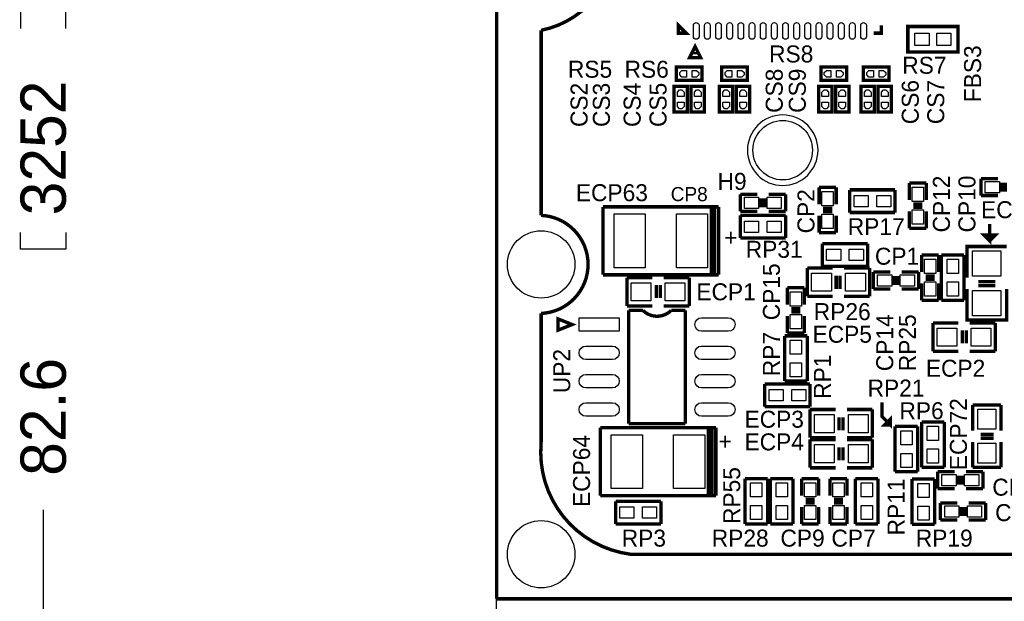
# Model space of a CAD drawing. Extents: x -70 to 514, y -134 to 276.
# Tile 4 of 17: x -21 to 23, y 25 to 52. Entities that reach past the tile are written whole.
import ezdxf
from ezdxf.enums import TextEntityAlignment as Align

# ---------------------------------------------------------------- set-up
doc = ezdxf.new("R2010")
doc.units = 0
for name, color, linetype in [('BOARD_GEOMETRY_DIMENSION', 2, 'CONTINUOUS'), ('BOARD_GEOMETRY_OUTLINE', 3, 'CONTINUOUS'), ('BOARD_GEOMETRY_SILKSCREEN_TOP', 1, 'CONTINUOUS'), ('PACKAGE_GEOMETRY_SILKSCREEN_TOP', 4, 'CONTINUOUS'), ('PIN_TOP', 5, 'CONTINUOUS'), ('REF_DES_SILKSCREEN_TOP', 6, 'CONTINUOUS')]:
    doc.layers.add(name, color=color, linetype=linetype)

msp = doc.modelspace()

# ---------------------------------------------------------------- linework, layer by layer
at = {"layer": 'BOARD_GEOMETRY_DIMENSION'}
for points in [[(-19.304, 51.181), (-19.304, 51.943), (-21.336, 51.943), (-21.336, 51.181)], [(-19.304, 42.037), (-19.304, 41.275), (-21.336, 41.275), (-21.336, 42.037)], [(-20.32, 29.591), (-20.32, -0.001016)]]:
    msp.add_lwpolyline(points, dxfattribs=at)
at = {"layer": 'BOARD_GEOMETRY_OUTLINE'}
msp.add_lwpolyline([(2.302002, 55.498746), (0.999998, 55.498746, 0.414214), (0, 54.498748), (0, 25.598628)], format="xyb", dxfattribs=at)
msp.add_lwpolyline([(0, 1.99898), (0, 25.598628)], dxfattribs=at)
at = {"layer": 'BOARD_GEOMETRY_SILKSCREEN_TOP', "const_width": 0.1524}
for points in [[(22.098, 42.418), (22.098, 41.656), (21.844, 41.91), (22.352, 41.91), (22.098, 41.656)], [(17.272, 34.417), (17.272, 33.782), (17.653, 33.401), (17.653, 33.655), (17.399, 33.401), (17.653, 33.401)]]:
    msp.add_lwpolyline(points, dxfattribs=at)
at = {"layer": 'PACKAGE_GEOMETRY_SILKSCREEN_TOP', "const_width": 0.1524}
for points in [[(5.300218, 69.791834), (5.300218, 54.6989, -0.326839), (2.00025, 51.098958)], [(3.300222, 56.498744, -0.414214), (2.300224, 55.498746), (1.000252, 55.498746, 0.414214), (0.000254, 54.498748), (0.000254, 25.598882)], [(2.00025, 51.098958), (2.00025, 42.798746, -0.955543), (2.00025, 38.398958)], [(2.00025, 38.398958), (2.00025, 32.598868, 0.403528), (6.000242, 27.598878)], [(6.560566, 38.536626, 0.414214), (7.830566, 38.536626)], [(6.000242, 27.598878), (26.800302, 27.598878, -1.016764), (31.20009, 27.598878)]]:
    msp.add_lwpolyline(points, format="xyb", dxfattribs=at)
at = {"layer": 'PACKAGE_GEOMETRY_SILKSCREEN_TOP'}
for points, const_width in [([(8.150098, 50.970942), (8.50011, 50.970942), (8.150098, 51.320954), (8.150098, 50.970942)], 0.1524), ([(16.89989, 50.970942), (17.249902, 50.970942), (17.249902, 51.320954)], 0.1524), ([(18.433034, 51.2699), (20.682966, 51.2699), (20.682966, 50.119788), (18.433034, 50.119788), (18.433034, 51.2699)], 0.1524), ([(8.64997, 49.870868), (9.150096, 49.870868), (8.899906, 50.37074), (8.64997, 49.870868)], 0.1524), ([(8.899906, 50.120804), (8.899906, 50.020728)], 0.299974), ([(8.060944, 49.448974), (9.211056, 49.448974), (9.211056, 48.849026), (8.060944, 48.849026), (8.060944, 49.448974)], 0.150114), ([(10.092944, 49.448974), (11.243056, 49.448974), (11.243056, 48.849026), (10.092944, 48.849026), (10.092944, 49.448974)], 0.150114), ([(14.537944, 49.448974), (15.688056, 49.448974), (15.688056, 48.849026), (14.537944, 48.849026), (14.537944, 49.448974)], 0.150114), ([(16.442944, 49.448974), (17.593056, 49.448974), (17.593056, 48.849026), (16.442944, 48.849026), (16.442944, 49.448974)], 0.150114), ([(8.554974, 48.581056), (8.554974, 47.430944), (7.955026, 47.430944), (7.955026, 48.581056), (8.554974, 48.581056)], 0.150114), ([(9.316974, 48.581056), (9.316974, 47.430944), (8.717026, 47.430944), (8.717026, 48.581056), (9.316974, 48.581056)], 0.150114), ([(10.586974, 48.581056), (10.586974, 47.430944), (9.987026, 47.430944), (9.987026, 48.581056), (10.586974, 48.581056)], 0.150114), ([(11.348974, 48.581056), (11.348974, 47.430944), (10.749026, 47.430944), (10.749026, 48.581056), (11.348974, 48.581056)], 0.150114), ([(15.031974, 48.581056), (15.031974, 47.430944), (14.432026, 47.430944), (14.432026, 48.581056), (15.031974, 48.581056)], 0.150114), ([(15.793974, 48.581056), (15.793974, 47.430944), (15.194026, 47.430944), (15.194026, 48.581056), (15.793974, 48.581056)], 0.150114), ([(16.936974, 48.581056), (16.936974, 47.430944), (16.337026, 47.430944), (16.337026, 48.581056), (16.936974, 48.581056)], 0.150114), ([(17.698974, 48.581056), (17.698974, 47.430944), (17.099026, 47.430944), (17.099026, 48.581056), (17.698974, 48.581056)], 0.150114), ([(18.498566, 43.489626), (18.498566, 44.251626)], 0.1524), ([(18.498566, 44.251626), (19.260566, 44.251626)], 0.1524), ([(19.260566, 44.251626), (19.260566, 43.489626)], 0.1524), ([(21.717, 43.688), (21.717, 44.45)], 0.1524), ([(21.717, 44.45), (22.479, 44.45)], 0.1524), ([(22.6568, 43.8658), (22.6568, 44.2722)], 0.1524), ([(22.8092, 43.8658), (22.8092, 44.2722)], 0.1524), ([(10.922, 43.743626), (11.684, 43.743626)], 0.1524), ([(10.922, 42.981626), (10.922, 43.743626)], 0.1524), ([(12.192, 43.743626), (12.954, 43.743626)], 0.1524), ([(12.954, 43.743626), (12.954, 42.981626)], 0.1524), ([(14.459966, 43.29049), (14.459966, 44.05249)], 0.1524), ([(14.459966, 44.05249), (15.221966, 44.05249)], 0.1524), ([(15.221966, 44.05249), (15.221966, 43.29049)], 0.1524), ([(15.831566, 43.942), (15.831566, 42.926)], 0.1524), ([(17.863566, 43.942), (15.831566, 43.942)], 0.1524), ([(17.863566, 42.926), (17.863566, 43.942)], 0.1524), ([(22.479, 43.688), (21.717, 43.688)], 0.1524), ([(4.7752, 43.18), (9.9568, 43.18)], 0.1524), ([(4.7752, 40.132), (4.7752, 43.18)], 0.1524), ([(9.6266, 40.132), (9.6266, 43.18)], 0.1524), ([(9.779, 43.18), (9.779, 40.132)], 0.1524), ([(9.9568, 43.18), (9.9568, 40.132)], 0.1524), ([(11.8618, 43.565826), (11.8618, 43.159426)], 0.1524), ([(12.0142, 43.565826), (12.0142, 43.159426)], 0.1524), ([(18.676366, 43.311826), (19.082766, 43.311826)], 0.1524), ([(11.684, 42.981626), (10.922, 42.981626)], 0.1524), ([(12.954, 42.799), (10.922, 42.799)], 0.1524), ([(10.922, 42.799), (10.922, 41.783)], 0.1524), ([(12.954, 42.981626), (12.192, 42.981626)], 0.1524), ([(12.954, 41.783), (12.954, 42.799)], 0.1524), ([(14.459966, 42.02049), (14.459966, 42.78249)], 0.1524), ([(14.637766, 43.11269), (15.044166, 43.11269)], 0.1524), ([(14.637766, 42.96029), (15.044166, 42.96029)], 0.1524), ([(15.221966, 42.78249), (15.221966, 42.02049)], 0.1524), ([(15.831566, 42.926), (17.863566, 42.926)], 0.1524), ([(18.498566, 42.219626), (18.498566, 42.981626)], 0.1524), ([(18.676366, 43.159426), (19.082766, 43.159426)], 0.1524), ([(19.260566, 42.981626), (19.260566, 42.219626)], 0.1524), ([(15.221966, 42.02049), (14.459966, 42.02049)], 0.1524), ([(19.260566, 42.219626), (18.498566, 42.219626)], 0.1524), ([(10.922, 41.783), (12.954, 41.783)], 0.1524), ([(14.605, 41.529), (14.605, 40.513)], 0.1524), ([(16.637, 41.529), (14.605, 41.529)], 0.1524), ([(16.637, 40.513), (16.637, 41.529)], 0.1524), ([(19.05, 41.021), (19.812, 41.021)], 0.1524), ([(19.05, 40.259), (19.05, 41.021)], 0.1524), ([(19.812, 41.021), (19.812, 40.259)], 0.1524), ([(19.939, 41.021), (19.939, 38.989)], 0.1524), ([(20.955, 41.021), (19.939, 41.021)], 0.1524), ([(20.955, 38.989), (20.955, 41.021)], 0.1524), ([(21.082, 40.005), (21.082, 41.402), (22.86, 41.402)], 0.1524), ([(9.9568, 40.132), (4.7752, 40.132)], 0.1524), ([(9.779, 40.132), (9.6266, 40.132)], 0.1524), ([(13.926566, 40.441626), (13.926566, 39.171626)], 0.1524), ([(15.069566, 40.441626), (13.926566, 40.441626)], 0.1524), ([(14.605, 40.513), (16.637, 40.513)], 0.1524), ([(15.221966, 40.086026), (15.221966, 39.501826)], 0.1524), ([(15.399766, 40.086026), (15.399766, 39.501826)], 0.1524), ([(15.577566, 40.441626), (16.720566, 40.441626)], 0.1524), ([(16.720566, 40.441626), (16.720566, 39.171626)], 0.1524), ([(16.891, 40.259), (17.653, 40.259)], 0.1524), ([(16.891, 39.497), (16.891, 40.259)], 0.1524), ([(18.161, 40.259), (18.923, 40.259)], 0.1524), ([(18.923, 40.259), (18.923, 39.497)], 0.1524), ([(5.842, 38.735), (5.842, 40.005)], 0.1524), ([(5.842, 40.005), (6.985, 40.005)], 0.1524), ([(7.1628, 39.0906), (7.162546, 39.6748)], 0.1524), ([(7.3406, 39.0906), (7.3406, 39.6748)], 0.1524), ([(8.636, 40.005), (7.493, 40.005)], 0.1524), ([(8.636, 38.735), (8.636, 40.005)], 0.1524), ([(17.8308, 39.6748), (17.8308, 40.0812)], 0.1524), ([(17.9832, 39.6748), (17.9832, 40.0812)], 0.1524), ([(19.05, 38.989), (19.05, 39.751)], 0.1524), ([(19.6342, 40.0812), (19.2278, 40.0812)], 0.1524), ([(19.6342, 39.9288), (19.2278, 39.9288)], 0.1524), ([(19.812, 39.751), (19.812, 38.989)], 0.1524), ([(22.352, 39.8272), (21.59, 39.8272)], 0.1524), ([(22.352, 39.6494), (21.59, 39.6494)], 0.1524), ([(13.037566, 38.790626), (13.037566, 39.552626)], 0.1524), ([(13.037566, 39.552626), (13.799566, 39.552626)], 0.1524), ([(13.799566, 39.552626), (13.799566, 38.790626)], 0.1524), ([(17.653, 39.497), (16.891, 39.497)], 0.1524), ([(18.923, 39.497), (18.161, 39.497)], 0.1524), ([(22.86, 39.497), (22.86, 38.1), (22.733, 38.1), (21.082, 38.1), (21.082, 39.497)], 0.1524), ([(13.926566, 39.171626), (15.069566, 39.171626)], 0.1524), ([(16.720566, 39.171626), (15.577566, 39.171626)], 0.1524), ([(19.812, 38.989), (19.05, 38.989)], 0.1524), ([(19.939, 38.989), (20.955, 38.989)], 0.1524), ([(6.985, 38.735), (5.842, 38.735)], 0.1524), ([(5.925566, 38.536626), (6.560566, 38.536626)], 0.1524), ([(5.925566, 33.456626), (5.925566, 38.536626)], 0.1524), ([(7.493, 38.735), (8.636, 38.735)], 0.1524), ([(7.830566, 38.536626), (8.465566, 38.536626)], 0.1524), ([(8.465566, 38.536626), (8.465566, 33.456626)], 0.1524), ([(13.621766, 38.612826), (13.215366, 38.612826)], 0.1524), ([(13.621766, 38.460426), (13.215366, 38.460426)], 0.1524), ([(2.750566, 38.155626), (2.750566, 37.647626), (3.385566, 37.901626), (2.750566, 38.155626)], 0.1524), ([(13.037566, 37.520626), (13.037566, 38.282626)], 0.1524), ([(13.799566, 38.282626), (13.799566, 37.520626)], 0.1524), ([(19.558, 36.703), (19.558, 37.973)], 0.1524), ([(19.558, 37.973), (20.701, 37.973)], 0.1524), ([(22.352, 37.973), (21.209, 37.973)], 0.1524), ([(22.352, 36.703), (22.352, 37.973)], 0.1524), ([(13.799566, 37.520626), (13.037566, 37.520626)], 0.1524), ([(20.8788, 37.0586), (20.8788, 37.6428)], 0.1524), ([(21.0566, 37.0586), (21.0566, 37.6428)], 0.1524), ([(13.926566, 37.393626), (12.910566, 37.393626)], 0.1524), ([(12.910566, 37.393626), (12.910566, 35.361626)], 0.1524), ([(13.926566, 35.361626), (13.926566, 37.393626)], 0.1524), ([(20.701, 36.703), (19.558, 36.703)], 0.1524), ([(21.209, 36.703), (22.352, 36.703)], 0.1524), ([(12.021566, 35.234626), (12.021566, 34.218626)], 0.1524), ([(14.053566, 35.234626), (12.021566, 35.234626)], 0.1524), ([(12.910566, 35.361626), (13.926566, 35.361626)], 0.1524), ([(14.053566, 34.218626), (14.053566, 35.234626)], 0.1524), ([(12.021566, 34.218626), (14.053566, 34.218626)], 0.1524), ([(14.053566, 34.091626), (14.053566, 32.821626)], 0.1524), ([(15.196566, 34.091626), (14.053566, 34.091626)], 0.1524), ([(15.704566, 34.091626), (16.847566, 34.091626)], 0.1524), ([(16.847566, 34.091626), (16.847566, 32.821626)], 0.1524), ([(21.336, 33.147), (21.336, 34.29)], 0.1524), ([(21.336, 34.29), (22.606, 34.29)], 0.1524), ([(22.606, 34.29), (22.606, 33.147)], 0.1524), ([(15.348966, 33.736026), (15.348966, 33.151826)], 0.1524), ([(15.526766, 33.736026), (15.526766, 33.151826)], 0.1524), ([(20.066, 33.528), (19.05, 33.528)], 0.1524), ([(19.05, 33.528), (19.05, 31.496)], 0.1524), ([(20.066, 31.496), (20.066, 33.528)], 0.1524), ([(4.6482, 33.274), (9.8298, 33.274)], 0.1524), ([(4.6482, 30.226), (4.6482, 33.274)], 0.1524), ([(8.465566, 33.456626), (5.925566, 33.456626)], 0.1524), ([(9.4996, 30.226), (9.4996, 33.274)], 0.1524), ([(9.652, 33.274), (9.652, 30.226)], 0.1524), ([(9.8298, 33.274), (9.8298, 30.226)], 0.1524), ([(18.879566, 33.329626), (17.863566, 33.329626)], 0.1524), ([(17.863566, 33.329626), (17.863566, 31.297626)], 0.1524), ([(18.879566, 31.297626), (18.879566, 33.329626)], 0.1524), ([(14.053566, 32.821626), (15.196566, 32.821626)], 0.1524), ([(14.053566, 32.745426), (14.053566, 31.475426)], 0.1524), ([(15.196566, 32.745426), (14.053566, 32.745426)], 0.1524), ([(16.847566, 32.821626), (15.704566, 32.821626)], 0.1524), ([(15.704566, 32.745426), (16.847566, 32.745426)], 0.1524), ([(16.847566, 32.745426), (16.847566, 31.475426)], 0.1524), ([(21.336, 32.639), (21.336, 31.496)], 0.1524), ([(21.6916, 32.9692), (22.2758, 32.969454)], 0.1524), ([(21.6916, 32.7914), (22.2758, 32.7914)], 0.1524), ([(22.606, 31.496), (22.606, 32.639)], 0.1524), ([(15.348966, 32.389826), (15.348966, 31.805626)], 0.1524), ([(15.526766, 32.389826), (15.526766, 31.805626)], 0.1524), ([(14.053566, 31.475426), (15.196566, 31.475426)], 0.1524), ([(16.847566, 31.475426), (15.704566, 31.475426)], 0.1524), ([(17.863566, 31.297626), (18.879566, 31.297626)], 0.1524), ([(19.05, 31.496), (20.066, 31.496)], 0.1524), ([(19.768566, 30.535626), (19.768566, 31.297626)], 0.1524), ([(19.768566, 31.297626), (20.530566, 31.297626)], 0.1524), ([(21.038566, 31.297626), (21.800566, 31.297626)], 0.1524), ([(21.336, 31.496), (22.606, 31.496)], 0.1524), ([(21.800566, 31.297626), (21.800566, 30.535626)], 0.1524), ([(12.148566, 30.992826), (11.132566, 30.992826)], 0.1524), ([(11.132566, 30.992826), (11.132566, 28.960826)], 0.1524), ([(12.148566, 28.960826), (12.148566, 30.992826)], 0.1524), ([(13.291566, 30.992826), (12.275566, 30.992826)], 0.1524), ([(12.275566, 30.992826), (12.275566, 28.960826)], 0.1524), ([(13.291566, 28.960826), (13.291566, 30.992826)], 0.1524), ([(13.672566, 30.230826), (13.672566, 30.992826)], 0.1524), ([(13.672566, 30.992826), (14.434566, 30.992826)], 0.1524), ([(14.434566, 30.992826), (14.434566, 30.230826)], 0.1524), ([(14.942566, 30.230826), (14.942566, 30.992826)], 0.1524), ([(14.942566, 30.992826), (15.704566, 30.992826)], 0.1524), ([(15.704566, 30.992826), (15.704566, 30.230826)], 0.1524), ([(17.101566, 30.992826), (16.085566, 30.992826)], 0.1524), ([(16.085566, 30.992826), (16.085566, 28.960826)], 0.1524), ([(17.101566, 28.960826), (17.101566, 30.992826)], 0.1524), ([(19.641566, 30.967426), (18.625566, 30.967426)], 0.1524), ([(18.625566, 30.967426), (18.625566, 28.935426)], 0.1524), ([(19.641566, 28.935426), (19.641566, 30.967426)], 0.1524), ([(20.708366, 31.119826), (20.708366, 30.713426)], 0.1524), ([(20.860766, 31.119826), (20.860766, 30.713426)], 0.1524), ([(20.530566, 30.535626), (19.768566, 30.535626)], 0.1524), ([(21.800566, 30.535626), (21.038566, 30.535626)], 0.1524), ([(9.8298, 30.226), (4.6482, 30.226)], 0.1524), ([(5.334, 29.972), (5.334, 28.956)], 0.1524), ([(7.366, 29.972), (5.334, 29.972)], 0.1524), ([(7.366, 28.956), (7.366, 29.972)], 0.1524), ([(9.652, 30.226), (9.4996, 30.226)], 0.1524), ([(14.256766, 30.053026), (13.850366, 30.053026)], 0.1524), ([(15.526766, 30.053026), (15.120366, 30.053026)], 0.1524), ([(13.672566, 28.960826), (13.672566, 29.722826)], 0.1524), ([(14.256766, 29.900626), (13.850366, 29.900626)], 0.1524), ([(14.434566, 29.722826), (14.434566, 28.960826)], 0.1524), ([(14.942566, 28.960826), (14.942566, 29.722826)], 0.1524), ([(15.526766, 29.900626), (15.120366, 29.900626)], 0.1524), ([(15.704566, 29.722826), (15.704566, 28.960826)], 0.1524), ([(19.895566, 29.138626), (19.895566, 29.900626)], 0.1524), ([(19.895566, 29.900626), (20.657566, 29.900626)], 0.1524), ([(20.835366, 29.316426), (20.835366, 29.722826)], 0.1524), ([(20.987766, 29.316426), (20.987766, 29.722826)], 0.1524), ([(21.165566, 29.900626), (21.927566, 29.900626)], 0.1524), ([(21.927566, 29.900626), (21.927566, 29.138626)], 0.1524), ([(20.657566, 29.138626), (19.895566, 29.138626)], 0.1524), ([(21.927566, 29.138626), (21.165566, 29.138626)], 0.1524), ([(5.334, 28.956), (7.366, 28.956)], 0.1524), ([(11.132566, 28.960826), (12.148566, 28.960826)], 0.1524), ([(12.275566, 28.960826), (13.291566, 28.960826)], 0.1524), ([(14.434566, 28.960826), (13.672566, 28.960826)], 0.1524), ([(15.704566, 28.960826), (14.942566, 28.960826)], 0.1524), ([(16.085566, 28.960826), (17.101566, 28.960826)], 0.1524), ([(18.625566, 28.935426), (19.641566, 28.935426)], 0.1524), ([(69.000116, 25.598882), (0.000254, 25.598882)], 0.1524)]:
    msp.add_lwpolyline(points, dxfattribs=dict(at, const_width=const_width))
msp.add_lwpolyline([(14.40815, 45.72, 1), (11.24585, 45.72, 1), (14.40815, 45.72)], format="xyb", dxfattribs=at)
at = {"layer": 'PIN_TOP'}
for points in [[(9.074912, 51.320827), (9.074912, 50.820701, -1), (8.824976, 50.820701), (8.824976, 51.320827, -1)], [(9.575038, 51.320827), (9.575038, 50.820701, -1), (9.325102, 50.820701), (9.325102, 51.320827, -1)], [(10.07491, 51.320827), (10.07491, 50.820701, -1), (9.824974, 50.820701), (9.824974, 51.320827, -1)], [(10.575036, 51.320827), (10.575036, 50.820701, -1), (10.3251, 50.820701), (10.3251, 51.320827, -1)], [(11.074908, 51.320827), (11.074908, 50.820701, -1), (10.824972, 50.820701), (10.824972, 51.320827, -1)], [(11.575034, 51.320827), (11.575034, 50.820701, -1), (11.325098, 50.820701), (11.325098, 51.320827, -1)], [(12.074906, 51.320827), (12.074906, 50.820701, -1), (11.82497, 50.820701), (11.82497, 51.320827, -1)], [(12.575032, 51.320827), (12.575032, 50.820701, -1), (12.325096, 50.820701), (12.325096, 51.320827, -1)], [(13.074904, 51.320827), (13.074904, 50.820701, -1), (12.824968, 50.820701), (12.824968, 51.320827, -1)], [(13.57503, 51.320827), (13.57503, 50.820701, -1), (13.325094, 50.820701), (13.325094, 51.320827, -1)], [(14.074902, 51.320827), (14.074902, 50.820701, -1), (13.824966, 50.820701), (13.824966, 51.320827, -1)], [(14.575028, 51.320827), (14.575028, 50.820701, -1), (14.325092, 50.820701), (14.325092, 51.320827, -1)], [(15.0749, 51.320827), (15.0749, 50.820701, -1), (14.824964, 50.820701), (14.824964, 51.320827, -1)], [(15.575026, 51.320827), (15.575026, 50.820701, -1), (15.32509, 50.820701), (15.32509, 51.320827, -1)], [(16.074898, 51.320827), (16.074898, 50.820701, -1), (15.824962, 50.820701), (15.824962, 51.320827, -1)], [(16.575024, 51.320827), (16.575024, 50.820701, -1), (16.325088, 50.820701), (16.325088, 51.320827, -1)], [(10.386314, 37.596826), (9.192514, 37.596826, -1), (9.192514, 38.206426), (10.386314, 38.206426, -1)], [(5.198364, 36.326826), (4.004564, 36.326826, -1), (4.004564, 36.936426), (5.198364, 36.936426, -1)], [(10.386314, 36.326826), (9.192514, 36.326826, -1), (9.192514, 36.936426), (10.386314, 36.936426, -1)], [(5.198364, 35.056826), (4.004564, 35.056826, -1), (4.004564, 35.666426), (5.198364, 35.666426, -1)], [(10.386314, 35.056826), (9.192514, 35.056826, -1), (9.192514, 35.666426), (10.386314, 35.666426, -1)], [(5.198364, 33.786826), (4.004564, 33.786826, -1), (4.004564, 34.396426), (5.198364, 34.396426, -1)], [(10.386314, 33.786826), (9.192514, 33.786826, -1), (9.192514, 34.396426), (10.386314, 34.396426, -1)]]:
    msp.add_lwpolyline(points, format="xyb", close=True, dxfattribs=at)
for points in [[(18.750534, 50.415444), (18.750534, 50.974244), (19.385534, 50.974244), (19.385534, 50.415444)], [(19.730466, 50.415444), (19.730466, 50.974244), (20.365466, 50.974244), (20.365466, 50.415444)], [(8.511032, 48.998886), (8.31088, 48.998886), (8.210804, 49.098962), (8.210804, 49.199038), (8.31088, 49.299114), (8.511032, 49.299114)], [(8.760968, 49.299114), (8.96112, 49.299114), (9.061196, 49.199038), (9.061196, 49.098962), (8.96112, 48.998886), (8.760968, 48.998886)], [(10.543032, 48.998886), (10.34288, 48.998886), (10.242804, 49.098962), (10.242804, 49.199038), (10.34288, 49.299114), (10.543032, 49.299114)], [(10.792968, 49.299114), (10.99312, 49.299114), (11.093196, 49.199038), (11.093196, 49.098962), (10.99312, 48.998886), (10.792968, 48.998886)], [(14.988032, 48.998886), (14.78788, 48.998886), (14.687804, 49.098962), (14.687804, 49.199038), (14.78788, 49.299114), (14.988032, 49.299114)], [(15.237968, 49.299114), (15.43812, 49.299114), (15.538196, 49.199038), (15.538196, 49.098962), (15.43812, 48.998886), (15.237968, 48.998886)], [(16.893032, 48.998886), (16.69288, 48.998886), (16.592804, 49.098962), (16.592804, 49.199038), (16.69288, 49.299114), (16.893032, 49.299114)], [(17.142968, 49.299114), (17.34312, 49.299114), (17.443196, 49.199038), (17.443196, 49.098962), (17.34312, 48.998886), (17.142968, 48.998886)], [(8.104886, 48.130968), (8.104886, 48.33112), (8.204962, 48.431196), (8.305038, 48.431196), (8.405114, 48.33112), (8.405114, 48.130968)], [(8.866886, 48.130968), (8.866886, 48.33112), (8.966962, 48.431196), (9.067038, 48.431196), (9.167114, 48.33112), (9.167114, 48.130968)], [(10.136886, 48.130968), (10.136886, 48.33112), (10.236962, 48.431196), (10.337038, 48.431196), (10.437114, 48.33112), (10.437114, 48.130968)], [(10.898886, 48.130968), (10.898886, 48.33112), (10.998962, 48.431196), (11.099038, 48.431196), (11.199114, 48.33112), (11.199114, 48.130968)], [(14.581886, 48.130968), (14.581886, 48.33112), (14.681962, 48.431196), (14.782038, 48.431196), (14.882114, 48.33112), (14.882114, 48.130968)], [(15.343886, 48.130968), (15.343886, 48.33112), (15.443962, 48.431196), (15.544038, 48.431196), (15.644114, 48.33112), (15.644114, 48.130968)], [(16.486886, 48.130968), (16.486886, 48.33112), (16.586962, 48.431196), (16.687038, 48.431196), (16.787114, 48.33112), (16.787114, 48.130968)], [(17.248886, 48.130968), (17.248886, 48.33112), (17.348962, 48.431196), (17.449038, 48.431196), (17.549114, 48.33112), (17.549114, 48.130968)], [(8.405114, 47.881032), (8.405114, 47.68088), (8.305038, 47.580804), (8.204962, 47.580804), (8.104886, 47.68088), (8.104886, 47.881032)], [(9.167114, 47.881032), (9.167114, 47.68088), (9.067038, 47.580804), (8.966962, 47.580804), (8.866886, 47.68088), (8.866886, 47.881032)], [(10.437114, 47.881032), (10.437114, 47.68088), (10.337038, 47.580804), (10.236962, 47.580804), (10.136886, 47.68088), (10.136886, 47.881032)], [(11.199114, 47.881032), (11.199114, 47.68088), (11.099038, 47.580804), (10.998962, 47.580804), (10.898886, 47.68088), (10.898886, 47.881032)], [(14.882114, 47.881032), (14.882114, 47.68088), (14.782038, 47.580804), (14.681962, 47.580804), (14.581886, 47.68088), (14.581886, 47.881032)], [(15.644114, 47.881032), (15.644114, 47.68088), (15.544038, 47.580804), (15.443962, 47.580804), (15.343886, 47.68088), (15.343886, 47.881032)], [(16.787114, 47.881032), (16.787114, 47.68088), (16.687038, 47.580804), (16.586962, 47.580804), (16.486886, 47.68088), (16.486886, 47.881032)], [(17.549114, 47.881032), (17.549114, 47.68088), (17.449038, 47.580804), (17.348962, 47.580804), (17.248886, 47.68088), (17.248886, 47.881032)], [(22.5425, 44.323), (22.5425, 43.815), (21.9075, 43.815), (21.9075, 44.323)], [(15.094966, 43.22699), (14.586966, 43.22699), (14.586966, 43.86199), (15.094966, 43.86199)], [(19.133566, 43.426126), (18.625566, 43.426126), (18.625566, 44.061126), (19.133566, 44.061126)], [(11.1125, 43.108626), (11.1125, 43.616626), (11.7475, 43.616626), (11.7475, 43.108626)], [(12.1285, 43.108626), (12.1285, 43.616626), (12.7635, 43.616626), (12.7635, 43.108626)], [(16.657066, 43.688), (16.657066, 43.18), (16.022066, 43.18), (16.022066, 43.688)], [(17.673066, 43.688), (17.673066, 43.18), (17.038066, 43.18), (17.038066, 43.688)], [(6.6675, 42.8625), (6.6675, 40.4495), (5.2705, 40.4495), (5.2705, 42.8625)], [(9.4615, 42.8625), (9.4615, 40.4495), (8.0645, 40.4495), (8.0645, 42.8625)], [(15.094966, 42.21099), (14.586966, 42.21099), (14.586966, 42.84599), (15.094966, 42.84599)], [(19.133566, 42.410126), (18.625566, 42.410126), (18.625566, 43.045126), (19.133566, 43.045126)], [(11.1125, 42.037), (11.1125, 42.545), (11.7475, 42.545), (11.7475, 42.037)], [(12.1285, 42.037), (12.1285, 42.545), (12.7635, 42.545), (12.7635, 42.037)], [(15.4305, 41.275), (15.4305, 40.767), (14.7955, 40.767), (14.7955, 41.275)], [(16.4465, 41.275), (16.4465, 40.767), (15.8115, 40.767), (15.8115, 41.275)], [(21.336, 41.2115), (22.606, 41.2115), (22.606, 40.0685), (21.336, 40.0685)], [(19.177, 40.8305), (19.685, 40.8305), (19.685, 40.1955), (19.177, 40.1955)], [(20.701, 40.1955), (20.193, 40.1955), (20.193, 40.8305), (20.701, 40.8305)], [(14.117066, 39.400226), (14.117066, 40.213026), (15.006066, 40.213026), (15.006066, 39.400226)], [(15.641066, 39.400226), (15.641066, 40.213026), (16.530066, 40.213026), (16.530066, 39.400226)], [(6.9215, 39.7764), (6.9215, 38.9636), (6.0325, 38.9636), (6.0325, 39.7764)], [(8.4455, 39.7764), (8.4455, 38.9636), (7.5565, 38.9636), (7.5565, 39.7764)], [(17.7165, 40.132), (17.7165, 39.624), (17.0815, 39.624), (17.0815, 40.132)], [(18.7325, 40.132), (18.7325, 39.624), (18.0975, 39.624), (18.0975, 40.132)], [(19.177, 39.8145), (19.685, 39.8145), (19.685, 39.1795), (19.177, 39.1795)], [(20.701, 39.1795), (20.193, 39.1795), (20.193, 39.8145), (20.701, 39.8145)], [(13.164566, 39.362126), (13.672566, 39.362126), (13.672566, 38.727126), (13.164566, 38.727126)], [(21.336, 39.4335), (22.606, 39.4335), (22.606, 38.2905), (21.336, 38.2905)], [(3.699764, 37.596826), (3.699764, 38.206426), (5.503164, 38.206426), (5.503164, 37.596826)], [(13.164566, 38.346126), (13.672566, 38.346126), (13.672566, 37.711126), (13.164566, 37.711126)], [(20.6375, 37.7444), (20.6375, 36.9316), (19.7485, 36.9316), (19.7485, 37.7444)], [(22.1615, 37.7444), (22.1615, 36.9316), (21.2725, 36.9316), (21.2725, 37.7444)], [(13.164566, 37.203126), (13.672566, 37.203126), (13.672566, 36.568126), (13.164566, 36.568126)], [(13.164566, 36.187126), (13.672566, 36.187126), (13.672566, 35.552126), (13.164566, 35.552126)], [(12.212066, 34.472626), (12.212066, 34.980626), (12.847066, 34.980626), (12.847066, 34.472626)], [(13.228066, 34.472626), (13.228066, 34.980626), (13.863066, 34.980626), (13.863066, 34.472626)], [(22.3774, 33.2105), (21.5646, 33.2105), (21.5646, 34.0995), (22.3774, 34.0995)], [(14.244066, 33.050226), (14.244066, 33.863026), (15.133066, 33.863026), (15.133066, 33.050226)], [(15.768066, 33.050226), (15.768066, 33.863026), (16.657066, 33.863026), (16.657066, 33.050226)], [(18.625566, 32.504126), (18.117566, 32.504126), (18.117566, 33.139126), (18.625566, 33.139126)], [(19.812, 32.7025), (19.304, 32.7025), (19.304, 33.3375), (19.812, 33.3375)], [(6.5405, 32.9565), (6.5405, 30.5435), (5.1435, 30.5435), (5.1435, 32.9565)], [(9.3345, 32.9565), (9.3345, 30.5435), (7.9375, 30.5435), (7.9375, 32.9565)], [(14.244066, 31.704026), (14.244066, 32.516826), (15.133066, 32.516826), (15.133066, 31.704026)], [(15.768066, 31.704026), (15.768066, 32.516826), (16.657066, 32.516826), (16.657066, 31.704026)], [(19.812, 31.6865), (19.304, 31.6865), (19.304, 32.3215), (19.812, 32.3215)], [(22.3774, 31.6865), (21.5646, 31.6865), (21.5646, 32.5755), (22.3774, 32.5755)], [(18.625566, 31.488126), (18.117566, 31.488126), (18.117566, 32.123126), (18.625566, 32.123126)], [(19.959066, 30.662626), (19.959066, 31.170626), (20.594066, 31.170626), (20.594066, 30.662626)], [(20.975066, 30.662626), (20.975066, 31.170626), (21.610066, 31.170626), (21.610066, 30.662626)], [(11.386566, 30.802326), (11.894566, 30.802326), (11.894566, 30.167326), (11.386566, 30.167326)], [(13.037566, 30.167326), (12.529566, 30.167326), (12.529566, 30.802326), (13.037566, 30.802326)], [(13.799566, 30.802326), (14.307566, 30.802326), (14.307566, 30.167326), (13.799566, 30.167326)], [(15.069566, 30.802326), (15.577566, 30.802326), (15.577566, 30.167326), (15.069566, 30.167326)], [(16.339566, 30.802326), (16.847566, 30.802326), (16.847566, 30.167326), (16.339566, 30.167326)], [(19.387566, 30.141926), (18.879566, 30.141926), (18.879566, 30.776926), (19.387566, 30.776926)], [(5.5245, 29.21), (5.5245, 29.718), (6.1595, 29.718), (6.1595, 29.21)], [(6.5405, 29.21), (6.5405, 29.718), (7.1755, 29.718), (7.1755, 29.21)], [(11.386566, 29.786326), (11.894566, 29.786326), (11.894566, 29.151326), (11.386566, 29.151326)], [(13.037566, 29.151326), (12.529566, 29.151326), (12.529566, 29.786326), (13.037566, 29.786326)], [(13.799566, 29.786326), (14.307566, 29.786326), (14.307566, 29.151326), (13.799566, 29.151326)], [(15.069566, 29.786326), (15.577566, 29.786326), (15.577566, 29.151326), (15.069566, 29.151326)], [(16.339566, 29.786326), (16.847566, 29.786326), (16.847566, 29.151326), (16.339566, 29.151326)], [(19.387566, 29.125926), (18.879566, 29.125926), (18.879566, 29.760926), (19.387566, 29.760926)], [(20.721066, 29.773626), (20.721066, 29.265626), (20.086066, 29.265626), (20.086066, 29.773626)], [(21.737066, 29.773626), (21.737066, 29.265626), (21.102066, 29.265626), (21.102066, 29.773626)]]:
    msp.add_lwpolyline(points, close=True, dxfattribs=at)
for centre, radius in [((12.827, 45.72), 1.3335), ((2.00025, 40.598852), 1.5113), ((2.00025, 27.598878), 1.5113)]:
    msp.add_circle(centre, radius, dxfattribs=at)

# ---------------------------------------------------------------- texts
at = {"layer": 'BOARD_GEOMETRY_DIMENSION'}
for s, p in [('3252', (-19.304, 42.799)), ('82.6', (-19.304, 31.115))]:
    msp.add_text(s, height=2.032, rotation=90, dxfattribs=at).set_placement(p)
at = {"layer": 'PACKAGE_GEOMETRY_SILKSCREEN_TOP', "width": 1.000333}
for p in [(10.795, 42.164), (10.541, 33.02)]:
    msp.add_text('+', height=0.762, rotation=180, dxfattribs=at).set_placement(p)
at = {"layer": 'REF_DES_SILKSCREEN_TOP'}
for s, height, width, p in [('RS8', 0.762, 1.000333, (13.208, 49.657)), ('RS7', 0.762, 1.000333, (19.177, 49.149)), ('RS5', 0.762, 1.000333, (4.191, 48.9712)), ('RS6', 0.762, 1.000333, (6.731, 48.9712)), ('CP8', 0.635, 1.004, (8.636, 43.434)), ('RP17', 0.762, 1.000333, (17.018, 41.91)), ('RP31', 0.762, 1.000333, (12.446, 40.894)), ('CP1', 0.762, 1.000333, (17.950434, 40.584374)), ('ECP1', 0.762, 1.000333, (10.287, 38.989)), ('RP26', 0.762, 1.000333, (15.494, 38.1)), ('ECP5', 0.762, 1.000333, (15.494, 37.084)), ('ECP2', 0.762, 1.000333, (20.574, 35.56)), ('RP21', 0.762, 1.000333, (17.907, 34.671)), ('RP6', 0.762, 1.000333, (19.05, 33.655)), ('ECP3', 0.762, 1.000333, (12.446, 33.274)), ('ECP4', 0.762, 1.000333, (12.446, 32.258)), ('CP13', 0.762, 1.000333, (23.495, 30.226)), ('CP11', 0.762, 1.000333, (23.622, 29.083)), ('RP3', 0.762, 1.000333, (6.604, 27.94)), ('RP28', 0.762, 1.000333, (10.922, 27.94)), ('CP9', 0.762, 1.000333, (13.716, 27.94)), ('CP7', 0.762, 1.000333, (16.002, 27.94)), ('RP19', 0.762, 1.000333, (20.066, 27.94))]:
    msp.add_text(s, height=height, dxfattribs=dict(at, width=width)).set_placement(p, align=Align.CENTER)
at = {"layer": 'REF_DES_SILKSCREEN_TOP', "width": 1.000333}
for s, p in [('FBS3', (21.717, 49.149)), ('CS8', (12.827, 48.387)), ('CS9', (13.860018, 48.387)), ('CS2', (4.081018, 47.752)), ('CS3', (5.08, 47.752)), ('CS4', (6.459982, 47.752)), ('CS5', (7.62, 47.752)), ('CS6', (18.923, 47.879)), ('CS7', (20.066, 47.879)), ('CP12', (20.32, 43.307)), ('CP10', (21.463, 43.307)), ('CP2', (14.2494, 42.980864)), ('CP15', (12.7, 39.37)), ('CP14', (17.78, 37.084)), ('RP25', (18.796, 37.084)), ('RP7', (12.7, 36.576)), ('UP2', (3.302, 35.814)), ('RP1', (14.986, 35.56)), ('RP11', (18.288, 29.718))]:
    msp.add_text(s, height=0.762, rotation=90, dxfattribs=at).set_placement(p, align=Align.CENTER)
for s, p in [('H9', (9.906, 43.942)), ('ECP63', (3.556, 43.434)), ('ECP69', (21.717, 42.672))]:
    msp.add_text(s, height=0.762, dxfattribs=at).set_placement(p)
for s, p in [('ECP72', (21.082, 31.369)), ('ECP64', (4.191, 29.718)), ('RP55', (10.922, 28.956))]:
    msp.add_text(s, height=0.762, rotation=90, dxfattribs=at).set_placement(p)

doc.saveas('drawing.dxf')
